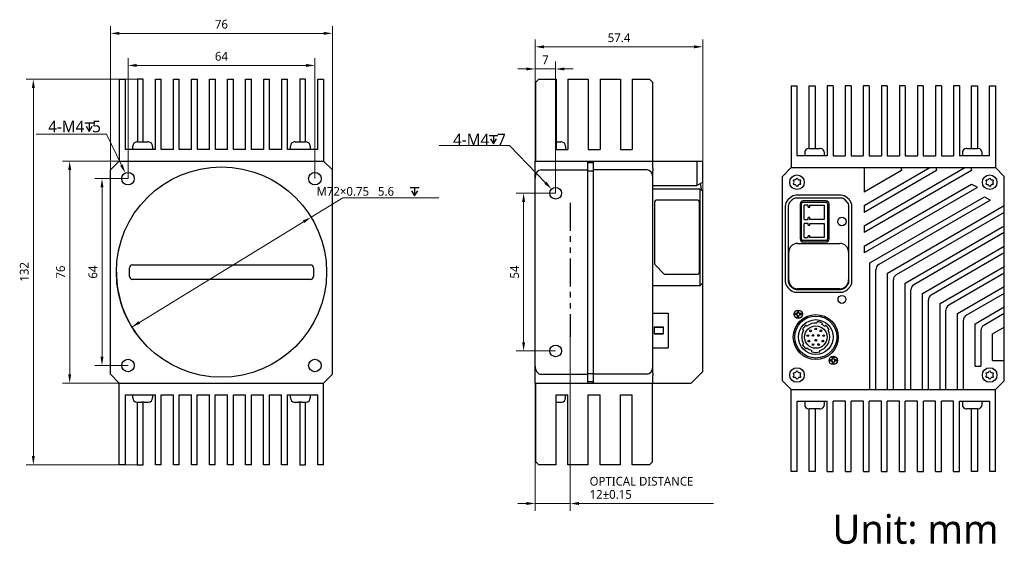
# Model space of a CAD drawing. Header units: millimetres. Extents: x -1100 to -763, y 4292 to 4471.
import ezdxf

# ---------------------------------------------------------------- set-up
doc = ezdxf.new("R2010")
doc.units = ezdxf.units.MM
doc.header["$LTSCALE"] = 0.3
doc.linetypes.add('PHANTOM', pattern=[63.5, 31.75, -6.35, 6.35, -6.35, 6.35, -6.35])
for name, color, linetype in [('00_COMPONENTS', 7, 'Continuous'), ('05_ALL_CURVES', 7, 'Continuous'), ('09_ALL_ROUNDS', 7, 'Continuous'), ('20_ALL_FEATURES', 7, 'Continuous'), ('51__DRAFT_DIMS', 7, 'Continuous')]:
    doc.layers.add(name, color=color, linetype=linetype)
doc.styles.get("Standard").update_dxf_attribs({"font": 'Roboto-Regular.ttf'})
doc.styles.add('尺寸值（中）', font='兰亭黑 GBK.TTF', dxfattribs={"height": 4})
doc.styles.add('尺寸值（小）', font='兰亭黑 GBK.TTF', dxfattribs={"height": 3})

# ---------------------------------------------------------------- blocks, each defined once
blk = doc.blocks.new('_FILLED')
at = {"color": 0, "linetype": 'ByBlock'}
blk.add_solid([(0, 0), (-1, 0.17), (-1, -0.17)], dxfattribs=at)

msp = doc.modelspace()

# ---------------------------------------------------------------- linework, layer by layer
at = {"lineweight": 15}
for p, q in [((-1094.43, 4432.18), (-1070.38, 4432.18)), ((-1065.24, 4421.62), (-1070.38, 4432.18)), ((-956.43, 4428.3), (-932.38, 4428.3)), ((-920.01, 4415.57), (-932.38, 4428.3)), ((-1000.29, 4403.8), (-989.43, 4410.45)), ((-956.52, 4410.45), (-989.43, 4410.45)), ((-1061.68, 4366.18), (-1002.85, 4402.23))]:
    msp.add_line(p, q, dxfattribs=at)
for centre, radius in [((-1030.98, 4384.99), 36), ((-916.53, 4411.99), 2), ((-916.53, 4357.99), 2)]:
    msp.add_circle(centre, radius)
at = {"layer": '00_COMPONENTS'}
for p, q in [((-1065.98, 4450.99), (-1065.98, 4422.99)), ((-1065.98, 4450.99), (-1063.96, 4450.99)), ((-1063.98, 4449.99), (-1063.96, 4449.99)), ((-1063.96, 4450.99), (-1063.96, 4426.99)), ((-1059.78, 4450.99), (-1059.78, 4429.59)), ((-1057.78, 4450.99), (-1059.78, 4450.99)), ((-1057.78, 4429.58), (-1057.78, 4450.99)), ((-1053.6, 4426.99), (-1053.6, 4450.99)), ((-1053.6, 4450.99), (-1051.6, 4450.99)), ((-1051.6, 4426.99), (-1051.6, 4450.99)), ((-1047.42, 4426.99), (-1047.42, 4450.99)), ((-1047.42, 4450.99), (-1045.42, 4450.99)), ((-1045.42, 4426.99), (-1045.42, 4450.99)), ((-1041.24, 4426.99), (-1041.24, 4450.99)), ((-1041.24, 4450.99), (-1039.24, 4450.99)), ((-1039.24, 4426.99), (-1039.24, 4450.99)), ((-1035.06, 4426.99), (-1035.06, 4450.99)), ((-1035.06, 4450.99), (-1033.06, 4450.99)), ((-1033.06, 4426.99), (-1033.06, 4450.99)), ((-1028.88, 4426.99), (-1028.88, 4450.99)), ((-1028.88, 4450.99), (-1026.88, 4450.99)), ((-1026.88, 4426.99), (-1026.88, 4450.99)), ((-1022.7, 4426.99), (-1022.7, 4450.99)), ((-1022.7, 4450.99), (-1020.7, 4450.99)), ((-1020.7, 4426.99), (-1020.7, 4450.99)), ((-1016.52, 4450.99), (-1014.52, 4450.99)), ((-1016.52, 4426.99), (-1016.52, 4450.99)), ((-1014.52, 4426.99), (-1014.52, 4450.99)), ((-1010.34, 4450.99), (-1008.34, 4450.99)), ((-1010.34, 4426.99), (-1010.34, 4450.99)), ((-1008.34, 4426.99), (-1008.34, 4450.99)), ((-1002.16, 4450.99), (-1004.16, 4450.99)), ((-1004.16, 4450.99), (-1004.16, 4429.58)), ((-1002.16, 4429.59), (-1002.16, 4450.99)), ((-997.98, 4450.99), (-995.98, 4450.99)), ((-997.98, 4426.99), (-997.98, 4450.99)), ((-995.98, 4450.99), (-995.98, 4422.99)), ((-923.33, 4449.99), (-922.33, 4450.99)), ((-923.33, 4422.99), (-923.33, 4449.99)), ((-922.33, 4450.99), (-916.33, 4450.99)), ((-916.33, 4450.99), (-916.33, 4426.99)), ((-912.33, 4450.99), (-912.33, 4426.99)), ((-912.33, 4450.99), (-905.33, 4450.99)), ((-905.33, 4450.99), (-905.33, 4426.99)), ((-901.33, 4450.99), (-901.33, 4426.99)), ((-901.33, 4450.99), (-894.33, 4450.99)), ((-894.33, 4450.99), (-894.33, 4426.99)), ((-890.33, 4450.99), (-890.33, 4426.99)), ((-890.33, 4450.99), (-884.33, 4450.99)), ((-884.33, 4450.99), (-883.33, 4449.99)), ((-883.33, 4449.99), (-883.33, 4422.99)), ((-835.86, 4448.75), (-835.86, 4420.75)), ((-835.86, 4448.75), (-833.86, 4448.75)), ((-833.86, 4448.75), (-833.86, 4424.75)), ((-829.68, 4427.35), (-829.68, 4448.75)), ((-829.68, 4448.75), (-827.68, 4448.75)), ((-827.68, 4448.75), (-827.68, 4427.34)), ((-823.5, 4448.75), (-823.5, 4424.75)), ((-821.5, 4448.75), (-823.5, 4448.75)), ((-821.5, 4448.75), (-821.5, 4424.75)), ((-817.32, 4448.75), (-817.32, 4424.75)), ((-815.32, 4448.75), (-817.32, 4448.75)), ((-815.32, 4448.75), (-815.32, 4424.75)), ((-811.14, 4448.75), (-811.14, 4424.75)), ((-809.14, 4448.75), (-811.14, 4448.75)), ((-809.14, 4448.75), (-809.14, 4424.75)), ((-804.96, 4448.75), (-804.96, 4424.75)), ((-802.96, 4448.75), (-804.96, 4448.75)), ((-802.96, 4448.75), (-802.96, 4424.75)), ((-798.78, 4448.75), (-798.78, 4424.75)), ((-796.78, 4448.75), (-798.78, 4448.75)), ((-796.78, 4448.75), (-796.78, 4424.75)), ((-792.6, 4448.75), (-792.6, 4424.75)), ((-790.6, 4448.75), (-792.6, 4448.75)), ((-790.6, 4448.75), (-790.6, 4424.75)), ((-784.42, 4448.75), (-786.42, 4448.75)), ((-786.42, 4448.75), (-786.42, 4424.75)), ((-784.42, 4448.75), (-784.42, 4424.75)), ((-778.24, 4448.75), (-780.24, 4448.75)), ((-780.24, 4448.75), (-780.24, 4424.75)), ((-778.24, 4448.75), (-778.24, 4424.75)), ((-774.06, 4448.75), (-772.06, 4448.75)), ((-774.06, 4427.34), (-774.06, 4448.75)), ((-772.06, 4448.75), (-772.06, 4427.35)), ((-767.88, 4448.75), (-765.86, 4448.75)), ((-767.88, 4424.75), (-767.88, 4448.75)), ((-765.86, 4448.75), (-765.86, 4420.75)), ((-767.88, 4447.75), (-767.86, 4447.75)), ((-1061.36, 4426.99), (-1061.36, 4428.09)), ((-1060.03, 4429.58), (-1060.03, 4429.57)), ((-1059.79, 4429.59), (-1058.48, 4429.59)), ((-1058.48, 4429.59), (-1058.48, 4429.57)), ((-1057.48, 4429.57), (-1057.48, 4429.59)), ((-1057.48, 4429.59), (-1056.18, 4429.59)), ((-1055.94, 4429.57), (-1055.93, 4429.58)), ((-1054.61, 4428.09), (-1054.61, 4426.99)), ((-1007.36, 4426.99), (-1007.36, 4428.09)), ((-1006.03, 4429.58), (-1006.03, 4429.57)), ((-1005.79, 4429.59), (-1004.48, 4429.59)), ((-1004.48, 4429.59), (-1004.48, 4429.57)), ((-1003.48, 4429.59), (-1002.18, 4429.59)), ((-1003.48, 4429.57), (-1003.48, 4429.59)), ((-1001.94, 4429.57), (-1001.93, 4429.58)), ((-1000.61, 4428.09), (-1000.61, 4426.99)), ((-916.03, 4429.57), (-916.03, 4429.59)), ((-916.03, 4429.59), (-914.72, 4429.59)), ((-914.48, 4429.57), (-914.48, 4429.58)), ((-913.15, 4428.09), (-913.15, 4426.99)), ((-1053.6, 4426.99), (-1063.96, 4426.99)), ((-1047.42, 4426.99), (-1051.6, 4426.99)), ((-1041.24, 4426.99), (-1045.42, 4426.99)), ((-1035.06, 4426.99), (-1039.24, 4426.99)), ((-1028.88, 4426.99), (-1033.06, 4426.99)), ((-1022.7, 4426.99), (-1026.88, 4426.99)), ((-1016.52, 4426.99), (-1020.7, 4426.99)), ((-1010.34, 4426.99), (-1014.52, 4426.99)), ((-997.98, 4426.99), (-1008.34, 4426.99)), ((-916.33, 4426.99), (-912.33, 4426.99)), ((-905.33, 4426.99), (-901.33, 4426.99)), ((-894.33, 4426.99), (-890.33, 4426.99)), ((-823.5, 4424.75), (-833.86, 4424.75)), ((-831.23, 4425.85), (-831.23, 4424.75)), ((-829.9, 4427.34), (-829.9, 4427.33)), ((-829.66, 4427.35), (-828.36, 4427.35)), ((-828.36, 4427.35), (-828.36, 4427.33)), ((-827.36, 4427.33), (-827.36, 4427.35)), ((-827.36, 4427.35), (-826.05, 4427.35)), ((-825.81, 4427.33), (-825.81, 4427.34)), ((-824.48, 4424.75), (-824.48, 4425.85)), ((-821.5, 4424.75), (-817.32, 4424.75)), ((-815.32, 4424.75), (-811.14, 4424.75)), ((-809.14, 4424.75), (-804.96, 4424.75)), ((-802.96, 4424.75), (-798.78, 4424.75)), ((-796.78, 4424.75), (-792.6, 4424.75)), ((-790.6, 4424.75), (-786.42, 4424.75)), ((-784.42, 4424.75), (-780.24, 4424.75)), ((-767.88, 4424.75), (-778.24, 4424.75)), ((-777.23, 4425.85), (-777.23, 4424.75)), ((-775.9, 4427.34), (-775.9, 4427.33)), ((-775.66, 4427.35), (-774.36, 4427.35)), ((-774.36, 4427.35), (-774.36, 4427.33)), ((-773.36, 4427.35), (-772.05, 4427.35)), ((-773.36, 4427.33), (-773.36, 4427.35)), ((-771.81, 4427.33), (-771.81, 4427.34)), ((-770.48, 4424.75), (-770.48, 4425.85)), ((-1065.98, 4422.99), (-1068.98, 4419.99)), ((-1065.98, 4422.99), (-995.98, 4422.99)), ((-992.98, 4419.99), (-995.98, 4422.99)), ((-923.53, 4346.99), (-923.53, 4422.99)), ((-923.53, 4422.99), (-866.22, 4422.99)), ((-905.53, 4346.99), (-905.53, 4422.99)), ((-905.53, 4422.49), (-903.53, 4422.49)), ((-903.53, 4346.99), (-903.53, 4422.99)), ((-883.23, 4420.46), (-883.23, 4422.99)), ((-868.13, 4422.99), (-868.13, 4414.6)), ((-866.22, 4422.99), (-866.22, 4415.7)), ((-1068.98, 4349.99), (-1068.98, 4419.99)), ((-992.98, 4349.99), (-992.98, 4419.99)), ((-921.53, 4419.99), (-905.53, 4419.99)), ((-905.53, 4419.69), (-903.53, 4419.69)), ((-885.23, 4419.99), (-903.53, 4419.99)), ((-883.23, 4350.29), (-883.23, 4419.69)), ((-838.86, 4417.75), (-835.86, 4420.75)), ((-838.86, 4347.75), (-838.86, 4417.75)), ((-835.86, 4420.75), (-765.86, 4420.75)), ((-810.86, 4420.75), (-810.86, 4412.35)), ((-810.86, 4407.74), (-788.32, 4420.75)), ((-810.86, 4400.81), (-776.32, 4420.75)), ((-798.05, 4419.75), (-810.86, 4412.35)), ((-786.05, 4419.75), (-810.86, 4405.43)), ((-774.05, 4419.75), (-810.86, 4398.5)), ((-798.32, 4420.75), (-798.05, 4419.75)), ((-786.32, 4420.75), (-786.05, 4419.75)), ((-774.32, 4420.75), (-774.05, 4419.75)), ((-765.86, 4420.75), (-762.86, 4417.75)), ((-762.86, 4347.75), (-762.86, 4417.75)), ((-883.23, 4414.6), (-868.13, 4414.6)), ((-866.22, 4415.7), (-868.13, 4414.6)), ((-866.5, 4412.92), (-866.86, 4415.33)), ((-810.86, 4393.88), (-774.05, 4415.13)), ((-774.05, 4415.13), (-772.32, 4414.13)), ((-883.23, 4413.55), (-867.13, 4413.55)), ((-866.13, 4412.55), (-867.13, 4413.55)), ((-867.13, 4413.55), (-867.13, 4380.31)), ((-866.13, 4350.99), (-866.13, 4412.55)), ((-818.8, 4411.31), (-834.11, 4411.31)), ((-772.32, 4413.82), (-810.86, 4391.57)), ((-772.32, 4414.13), (-772.32, 4413.82)), ((-882.63, 4409.08), (-882.63, 4387.8)), ((-867.83, 4409.58), (-882.13, 4409.58)), ((-867.33, 4409.08), (-867.33, 4384.78)), ((-836.23, 4410.43), (-836.98, 4409.69)), ((-835.53, 4409.72), (-836.27, 4408.98)), ((-818.8, 4410.31), (-834.11, 4410.31)), ((-832.78, 4408.38), (-832.78, 4396.32)), ((-832.31, 4396.29), (-832.31, 4408.41)), ((-831.81, 4408.91), (-823.86, 4408.91)), ((-823.89, 4409.38), (-831.78, 4409.38)), ((-831.42, 4407.89), (-831.43, 4407.89)), ((-830.09, 4407.89), (-831.43, 4407.89)), ((-831.43, 4406.82), (-831.43, 4407.89)), ((-831.42, 4403.05), (-831.42, 4407.89)), ((-830.09, 4407.27), (-830.09, 4407.89)), ((-829.43, 4407.89), (-824.59, 4407.89)), ((-829.43, 4407.27), (-829.43, 4407.89)), ((-824.59, 4407.89), (-824.59, 4403.05)), ((-823.36, 4408.41), (-823.36, 4396.29)), ((-822.89, 4396.32), (-822.89, 4408.38)), ((-816.64, 4408.98), (-817.38, 4409.72)), ((-815.93, 4409.69), (-816.68, 4410.43)), ((-810.86, 4407.74), (-810.86, 4405.43)), ((-808.86, 4388.11), (-769.59, 4410.78)), ((-767.86, 4409.47), (-805.86, 4387.53)), ((-802.86, 4384.64), (-762.86, 4407.74)), ((-769.59, 4410.78), (-767.86, 4409.78)), ((-767.86, 4409.78), (-767.86, 4409.47)), ((-837.86, 4407.56), (-837.86, 4381.81)), ((-836.86, 4407.56), (-836.86, 4381.81)), ((-830.09, 4407.27), (-829.43, 4407.27)), ((-816.06, 4381.81), (-816.06, 4407.56)), ((-815.06, 4381.81), (-815.06, 4407.56)), ((-762.86, 4405.43), (-799.86, 4384.06)), ((-831.43, 4403.05), (-830.09, 4403.05)), ((-831.43, 4401.64), (-831.43, 4401.64)), ((-830.09, 4401.64), (-831.43, 4401.64)), ((-831.43, 4396.8), (-831.43, 4401.64)), ((-829.43, 4403.67), (-830.09, 4403.67)), ((-830.09, 4403.05), (-830.09, 4403.67)), ((-830.09, 4401.02), (-830.09, 4401.64)), ((-830.09, 4401.02), (-829.43, 4401.02)), ((-829.43, 4403.05), (-829.43, 4403.67)), ((-824.59, 4403.05), (-829.43, 4403.05)), ((-829.43, 4401.64), (-824.59, 4401.64)), ((-829.43, 4401.02), (-829.43, 4401.64)), ((-824.59, 4401.64), (-824.59, 4396.8)), ((-810.86, 4400.81), (-810.86, 4398.5)), ((-796.86, 4381.18), (-762.86, 4400.81)), ((-762.86, 4398.5), (-793.86, 4380.6)), ((-823.86, 4395.79), (-831.81, 4395.79)), ((-831.78, 4395.32), (-823.89, 4395.32)), ((-831.43, 4396.8), (-830.09, 4396.8)), ((-829.43, 4397.42), (-830.09, 4397.42)), ((-830.09, 4396.8), (-830.09, 4397.42)), ((-829.43, 4396.8), (-829.43, 4397.42)), ((-824.59, 4396.8), (-829.43, 4396.8)), ((-810.86, 4393.88), (-810.86, 4391.57)), ((-790.86, 4377.71), (-762.86, 4393.88)), ((-762.86, 4391.57), (-787.86, 4377.14)), ((-1061.48, 4387.49), (-1000.48, 4387.49)), ((-879.46, 4384.42), (-882.48, 4387.44)), ((-808.86, 4344.75), (-808.86, 4388.11)), ((-1062.48, 4383.49), (-1062.48, 4386.49)), ((-999.48, 4386.49), (-999.48, 4383.49)), ((-879.11, 4384.28), (-867.83, 4384.28)), ((-806.86, 4344.75), (-806.86, 4385.8)), ((-802.86, 4344.75), (-802.86, 4384.64)), ((-784.86, 4374.25), (-762.86, 4386.95)), ((-762.86, 4384.64), (-781.86, 4373.67)), ((-1000.48, 4382.49), (-1061.48, 4382.49)), ((-866.13, 4381.31), (-867.13, 4380.31)), ((-800.86, 4344.75), (-800.86, 4382.33)), ((-796.86, 4344.75), (-796.86, 4381.18)), ((-867.13, 4380.31), (-883.23, 4380.31)), ((-836.98, 4379.69), (-836.23, 4378.95)), ((-836.27, 4380.39), (-835.53, 4379.65)), ((-834.11, 4379.07), (-818.8, 4379.07)), ((-834.11, 4378.07), (-818.8, 4378.07)), ((-817.38, 4379.65), (-816.64, 4380.39)), ((-816.68, 4378.95), (-815.93, 4379.69)), ((-794.86, 4344.75), (-794.86, 4378.87)), ((-790.86, 4344.75), (-790.86, 4377.72)), ((-778.86, 4370.78), (-762.86, 4380.02)), ((-762.86, 4377.71), (-775.86, 4370.21)), ((-788.86, 4344.75), (-788.86, 4375.4)), ((-784.86, 4344.75), (-784.86, 4374.25)), ((-883.23, 4370.94), (-877.93, 4370.94)), ((-877.93, 4370.94), (-877.93, 4359.05)), ((-877.93, 4370.94), (-877.93, 4370.94)), ((-782.86, 4344.75), (-782.86, 4371.94)), ((-778.86, 4344.75), (-778.86, 4370.79)), ((-772.86, 4367.32), (-762.86, 4373.09)), ((-762.86, 4370.78), (-769.86, 4366.74)), ((-827.07, 4367.53), (-826.96, 4367.98)), ((-825.22, 4367.51), (-825.34, 4367.07)), ((-776.86, 4344.75), (-776.86, 4368.48)), ((-772.86, 4352.75), (-772.86, 4367.32)), ((-879.53, 4366.14), (-882.73, 4366.14)), ((-882.73, 4366.14), (-879.53, 4366.14)), ((-882.73, 4366.14), (-882.73, 4363.84)), ((-882.73, 4363.84), (-879.53, 4363.84)), ((-879.53, 4363.84), (-882.73, 4363.84)), ((-882.73, 4363.84), (-882.73, 4363.84)), ((-882.53, 4363.84), (-882.53, 4363.84)), ((-879.53, 4363.84), (-879.53, 4366.14)), ((-879.53, 4363.84), (-879.53, 4363.84)), ((-831.62, 4365.09), (-831.97, 4365.38)), ((-830.81, 4366.76), (-830.46, 4366.47)), ((-824.39, 4366.47), (-824.04, 4366.76)), ((-822.89, 4365.38), (-823.24, 4365.09)), ((-770.86, 4365.01), (-770.86, 4352.75)), ((-766.86, 4363.86), (-762.86, 4366.17)), ((-766.86, 4354.75), (-766.86, 4363.86)), ((-831.97, 4360.11), (-831.62, 4360.4)), ((-883.23, 4359.04), (-877.93, 4359.04)), ((-877.93, 4359.04), (-877.93, 4359.05)), ((-830.46, 4359.03), (-830.81, 4358.73)), ((-828.83, 4357.69), (-828.83, 4358.15)), ((-826.03, 4357.69), (-826.03, 4358.15)), ((-766.86, 4354.75), (-762.86, 4354.75)), ((-905.53, 4350.29), (-903.53, 4350.29)), ((-870.13, 4346.99), (-866.13, 4350.99)), ((-772.86, 4352.75), (-770.86, 4352.75)), ((-1068.98, 4349.99), (-1065.98, 4346.99)), ((-1065.98, 4346.99), (-995.98, 4346.99)), ((-1065.98, 4318.99), (-1065.98, 4346.99)), ((-995.98, 4346.99), (-992.98, 4349.99)), ((-995.98, 4318.99), (-995.98, 4346.99)), ((-923.53, 4346.99), (-870.13, 4346.99)), ((-923.33, 4319.99), (-923.33, 4346.99)), ((-921.53, 4349.99), (-905.53, 4349.99)), ((-905.53, 4347.49), (-903.53, 4347.49)), ((-885.23, 4349.99), (-903.53, 4349.99)), ((-883.33, 4319.99), (-883.33, 4346.99)), ((-883.23, 4346.99), (-883.23, 4349.52)), ((-835.86, 4344.75), (-838.86, 4347.75)), ((-762.86, 4347.75), (-765.86, 4344.75)), ((-835.86, 4344.75), (-765.86, 4344.75)), ((-835.86, 4316.75), (-835.86, 4344.75)), ((-765.86, 4316.75), (-765.86, 4344.75)), ((-1063.98, 4342.99), (-1053.62, 4342.99)), ((-1063.98, 4342.99), (-1063.98, 4318.99)), ((-1061.36, 4341.89), (-1061.36, 4342.99)), ((-1060.03, 4340.4), (-1060.03, 4340.41)), ((-1059.8, 4340.39), (-1059.8, 4318.99)), ((-1058.48, 4340.39), (-1059.79, 4340.39)), ((-1058.48, 4340.41), (-1058.48, 4340.39)), ((-1057.8, 4318.99), (-1057.8, 4340.4)), ((-1057.48, 4340.39), (-1057.48, 4340.41)), ((-1056.18, 4340.39), (-1057.48, 4340.39)), ((-1055.93, 4340.4), (-1055.94, 4340.41)), ((-1054.61, 4342.99), (-1054.61, 4341.89)), ((-1053.62, 4318.99), (-1053.62, 4342.99)), ((-1051.62, 4342.99), (-1047.44, 4342.99)), ((-1051.62, 4318.99), (-1051.62, 4342.99)), ((-1047.44, 4318.99), (-1047.44, 4342.99)), ((-1045.44, 4342.99), (-1041.26, 4342.99)), ((-1045.44, 4318.99), (-1045.44, 4342.99)), ((-1041.26, 4318.99), (-1041.26, 4342.99)), ((-1039.26, 4342.99), (-1035.08, 4342.99)), ((-1039.26, 4318.99), (-1039.26, 4342.99)), ((-1035.08, 4318.99), (-1035.08, 4342.99)), ((-1033.08, 4342.99), (-1028.9, 4342.99)), ((-1033.08, 4318.99), (-1033.08, 4342.99)), ((-1028.9, 4318.99), (-1028.9, 4342.99)), ((-1026.9, 4342.99), (-1022.72, 4342.99)), ((-1026.9, 4318.99), (-1026.9, 4342.99)), ((-1022.72, 4318.99), (-1022.72, 4342.99)), ((-1020.72, 4342.99), (-1016.54, 4342.99)), ((-1020.72, 4318.99), (-1020.72, 4342.99)), ((-1016.54, 4318.99), (-1016.54, 4342.99)), ((-1014.54, 4342.99), (-1010.36, 4342.99)), ((-1014.54, 4318.99), (-1014.54, 4342.99)), ((-1010.36, 4318.99), (-1010.36, 4342.99)), ((-1008.36, 4342.99), (-998, 4342.99)), ((-1008.36, 4318.99), (-1008.36, 4342.99)), ((-1007.36, 4341.89), (-1007.36, 4342.99)), ((-1006.03, 4340.4), (-1006.03, 4340.41)), ((-1004.48, 4340.39), (-1005.79, 4340.39)), ((-1004.48, 4340.41), (-1004.48, 4340.39)), ((-1004.18, 4340.4), (-1004.18, 4318.99)), ((-1003.48, 4340.39), (-1003.48, 4340.41)), ((-1002.18, 4340.39), (-1003.48, 4340.39)), ((-1002.18, 4318.99), (-1002.18, 4340.39)), ((-1001.93, 4340.4), (-1001.94, 4340.41)), ((-1000.61, 4342.99), (-1000.61, 4341.89)), ((-998, 4318.99), (-998, 4342.99)), ((-916.33, 4342.99), (-912.33, 4342.99)), ((-916.33, 4318.99), (-916.33, 4342.99)), ((-916.03, 4340.39), (-916.03, 4340.41)), ((-914.72, 4340.39), (-916.03, 4340.39)), ((-914.48, 4340.4), (-914.48, 4340.41)), ((-913.15, 4341.89), (-913.15, 4342.99)), ((-912.33, 4318.99), (-912.33, 4342.99)), ((-905.33, 4342.99), (-901.33, 4342.99)), ((-905.33, 4318.99), (-905.33, 4342.99)), ((-901.33, 4318.99), (-901.33, 4342.99)), ((-894.33, 4342.99), (-890.33, 4342.99)), ((-894.33, 4318.99), (-894.33, 4342.99)), ((-890.33, 4318.99), (-890.33, 4342.99)), ((-833.84, 4340.75), (-823.48, 4340.75)), ((-833.84, 4316.75), (-833.84, 4340.75)), ((-831.23, 4340.75), (-831.23, 4339.65)), ((-824.48, 4339.65), (-824.48, 4340.75)), ((-823.48, 4316.75), (-823.48, 4340.75)), ((-817.3, 4340.75), (-821.48, 4340.75)), ((-821.48, 4316.75), (-821.48, 4340.75)), ((-817.3, 4316.75), (-817.3, 4340.75)), ((-811.12, 4340.75), (-815.3, 4340.75)), ((-815.3, 4316.75), (-815.3, 4340.75)), ((-811.12, 4316.75), (-811.12, 4340.75)), ((-804.94, 4340.75), (-809.12, 4340.75)), ((-809.12, 4316.75), (-809.12, 4340.75)), ((-804.94, 4316.75), (-804.94, 4340.75)), ((-798.76, 4340.75), (-802.94, 4340.75)), ((-802.94, 4316.75), (-802.94, 4340.75)), ((-798.76, 4316.75), (-798.76, 4340.75)), ((-792.58, 4340.75), (-796.76, 4340.75)), ((-796.76, 4316.75), (-796.76, 4340.75)), ((-792.58, 4316.75), (-792.58, 4340.75)), ((-786.4, 4340.75), (-790.58, 4340.75)), ((-790.58, 4316.75), (-790.58, 4340.75)), ((-786.4, 4316.75), (-786.4, 4340.75)), ((-780.22, 4340.75), (-784.4, 4340.75)), ((-784.4, 4316.75), (-784.4, 4340.75)), ((-780.22, 4316.75), (-780.22, 4340.75)), ((-778.22, 4340.75), (-767.86, 4340.75)), ((-778.22, 4316.75), (-778.22, 4340.75)), ((-777.23, 4340.75), (-777.23, 4339.65)), ((-770.48, 4339.65), (-770.48, 4340.75)), ((-767.86, 4316.75), (-767.86, 4340.75)), ((-829.9, 4338.16), (-829.9, 4338.16)), ((-828.36, 4338.15), (-829.66, 4338.15)), ((-829.66, 4316.75), (-829.66, 4338.15)), ((-828.36, 4338.16), (-828.36, 4338.15)), ((-827.66, 4338.16), (-827.66, 4316.75)), ((-827.36, 4338.15), (-827.36, 4338.16)), ((-826.05, 4338.15), (-827.36, 4338.15)), ((-825.81, 4338.16), (-825.81, 4338.16)), ((-775.9, 4338.16), (-775.9, 4338.16)), ((-774.36, 4338.15), (-775.66, 4338.15)), ((-774.36, 4338.16), (-774.36, 4338.15)), ((-774.04, 4316.75), (-774.04, 4338.16)), ((-773.36, 4338.15), (-773.36, 4338.16)), ((-772.05, 4338.15), (-773.36, 4338.15)), ((-772.04, 4338.15), (-772.04, 4316.75)), ((-771.81, 4338.16), (-771.81, 4338.16)), ((-922.33, 4318.99), (-923.33, 4319.99)), ((-883.33, 4319.99), (-884.33, 4318.99)), ((-1063.98, 4318.99), (-1065.98, 4318.99)), ((-1059.8, 4318.99), (-1057.8, 4318.99)), ((-1051.62, 4318.99), (-1053.62, 4318.99)), ((-1045.44, 4318.99), (-1047.44, 4318.99)), ((-1039.26, 4318.99), (-1041.26, 4318.99)), ((-1033.08, 4318.99), (-1035.08, 4318.99)), ((-1026.9, 4318.99), (-1028.9, 4318.99)), ((-1020.72, 4318.99), (-1022.72, 4318.99)), ((-1014.54, 4318.99), (-1016.54, 4318.99)), ((-1008.36, 4318.99), (-1010.36, 4318.99)), ((-1004.18, 4318.99), (-1002.18, 4318.99)), ((-995.98, 4318.99), (-998, 4318.99)), ((-916.33, 4318.99), (-922.33, 4318.99)), ((-905.33, 4318.99), (-912.33, 4318.99)), ((-894.33, 4318.99), (-901.33, 4318.99)), ((-884.33, 4318.99), (-890.33, 4318.99)), ((-833.84, 4316.75), (-835.86, 4316.75)), ((-833.84, 4317.75), (-833.86, 4317.75)), ((-827.66, 4316.75), (-829.66, 4316.75)), ((-823.48, 4316.75), (-821.48, 4316.75)), ((-817.3, 4316.75), (-815.3, 4316.75)), ((-811.12, 4316.75), (-809.12, 4316.75)), ((-804.94, 4316.75), (-802.94, 4316.75)), ((-798.76, 4316.75), (-796.76, 4316.75)), ((-792.58, 4316.75), (-790.58, 4316.75)), ((-786.4, 4316.75), (-784.4, 4316.75)), ((-780.22, 4316.75), (-778.22, 4316.75)), ((-772.04, 4316.75), (-774.04, 4316.75)), ((-765.86, 4316.75), (-767.86, 4316.75))]:
    msp.add_line(p, q, dxfattribs=at)
for centre, radius in [((-1062.98, 4416.99), 2.15), ((-998.98, 4416.99), 2.15), ((-833.86, 4415.75), 2.5), ((-767.86, 4415.75), 2.5), ((-818.46, 4402.33), 1.45), ((-818.46, 4375.62), 1.35), ((-827.43, 4362.75), 7.7), ((-827.43, 4362.75), 7.2), ((-827.43, 4362.75), 5.95), ((-827.43, 4362.75), 3.85), ((-829.2, 4364.86), 0.3), ((-827.43, 4365.5), 0.3), ((-825.66, 4364.86), 0.3), ((-830.14, 4363.23), 0.3), ((-829.81, 4361.37), 0.3), ((-828.38, 4363.3), 0.3), ((-828.38, 4360.17), 0.3), ((-827.43, 4361.65), 0.3), ((-826.48, 4363.3), 0.3), ((-826.48, 4360.17), 0.3), ((-825.05, 4361.37), 0.3), ((-824.72, 4363.23), 0.3), ((-1062.98, 4352.99), 2.15), ((-998.98, 4352.99), 2.15), ((-833.86, 4349.75), 2.5), ((-767.86, 4349.75), 2.5)]:
    msp.add_circle(centre, radius, dxfattribs=at)
for centre, radius, start, end in [((-1059.86, 4428.09), 1.5, 96.6317, 180), ((-1059.79, 4427.99), 1.6, 89.9885, 98.6235), ((-1059.79, 4427.97), 1.62, 89.9997, 90.7113), ((-1056.17, 4427.99), 1.6, 81.3771, 90.0122), ((-1056.11, 4428.09), 1.5, 0, 83.3683), ((-1005.86, 4428.09), 1.5, 96.6317, 180), ((-1005.79, 4427.99), 1.6, 89.9885, 98.6235), ((-1005.79, 4427.97), 1.62, 89.9997, 90.7113), ((-1002.17, 4427.99), 1.6, 81.3771, 90.0122), ((-1002.11, 4428.09), 1.5, 0, 83.3683), ((-916.46, 4417.33), 12.25, 87.9853, 89.3893), ((-914.72, 4427.99), 1.6, 81.3771, 90.0122), ((-914.65, 4428.09), 1.5, 0, 83.3683), ((-829.73, 4425.85), 1.5, 96.6317, 180), ((-829.66, 4425.75), 1.6, 89.9885, 98.6235), ((-829.66, 4425.73), 1.62, 89.9997, 90.7113), ((-826.05, 4425.75), 1.6, 81.3771, 90.0122), ((-825.98, 4425.85), 1.5, 0, 83.3683), ((-775.73, 4425.85), 1.5, 96.6317, 180), ((-775.66, 4425.75), 1.6, 89.9885, 98.6235), ((-775.66, 4425.73), 1.62, 89.9997, 90.7113), ((-772.05, 4425.75), 1.6, 81.3771, 90.0122), ((-771.98, 4425.85), 1.5, 0, 83.3683), ((-835.23, 4415.75), 0.372, 325.3043, 34.6957), ((-834.61, 4417.06), 0.488, 267.1925, 332.8075), ((-834.6, 4414.46), 0.462, 26.7658, 93.2342), ((-833.12, 4417.03), 0.462, 206.7658, 273.2342), ((-833.17, 4414.56), 0.372, 85.3043, 154.6957), ((-832.34, 4415.75), 0.488, 147.1925, 212.8075), ((-769.23, 4415.75), 0.372, 325.3043, 34.6957), ((-768.61, 4417.06), 0.488, 267.1925, 332.8075), ((-768.6, 4414.46), 0.462, 26.7658, 93.2342), ((-767.12, 4417.03), 0.462, 206.7658, 273.2342), ((-767.17, 4414.56), 0.372, 85.3043, 154.6957), ((-766.34, 4415.75), 0.488, 147.1925, 212.8075), ((-834.11, 4408.31), 3, 90, 135), ((-818.8, 4408.31), 3, 45, 90), ((-882.13, 4409.08), 0.5, 90, 180), ((-867.83, 4409.08), 0.5, 0, 90), ((-834.86, 4407.56), 3, 135, 180), ((-834.86, 4407.56), 2, 135, 180), ((-834.11, 4408.31), 2, 90, 135), ((-831.78, 4408.38), 1, 90, 180), ((-831.81, 4408.41), 0.5, 90, 180), ((-823.89, 4408.38), 1, 0, 90), ((-823.86, 4408.41), 0.5, 0, 90), ((-818.8, 4408.31), 2, 45, 90), ((-818.06, 4407.56), 2, 0, 45), ((-818.06, 4407.56), 3, 0, 45), ((-831.78, 4396.32), 1, 180, 270), ((-831.81, 4396.29), 0.5, 180, 270), ((-823.89, 4396.32), 1, 270, 0), ((-823.86, 4396.29), 0.5, 270, 0), ((-1061.48, 4386.49), 1, 90, 180), ((-1000.48, 4386.49), 1, 0, 90), ((-882.13, 4387.8), 0.5, 180, 225), ((-804.86, 4385.8), 2, 120, 180), ((-879.11, 4384.78), 0.5, 225, 270), ((-867.83, 4384.78), 0.5, 270, 0), ((-798.86, 4382.33), 2, 120, 180), ((-1061.48, 4383.49), 1, 180, 270), ((-1000.48, 4383.49), 1, 270, 0), ((-834.86, 4381.81), 3, 180, 225), ((-834.86, 4381.81), 2, 180, 225), ((-818.06, 4381.81), 2, 315, 0), ((-818.06, 4381.81), 3, 315, 0), ((-834.11, 4381.07), 3, 225, 270), ((-834.11, 4381.07), 2, 225, 270), ((-818.8, 4381.07), 2, 270, 315), ((-818.8, 4381.07), 3, 270, 315), ((-792.86, 4378.87), 2, 120, 180), ((-786.86, 4375.4), 2, 120, 180), ((-780.86, 4371.94), 2, 120, 180), ((-827.43, 4362.75), 4.8, 85.8069, 129.1931), ((-827.43, 4362.75), 5.25, 65.1291, 84.8709), ((-774.86, 4368.48), 2, 120, 180), ((-827.43, 4362.75), 4.8, 150.8069, 209.1931), ((-827.43, 4362.75), 5.25, 130.1291, 149.8709), ((-827.43, 4362.75), 4.8, 286.9578, 29.1931), ((-827.43, 4362.75), 4.8, 50.8069, 64.1931), ((-827.43, 4362.75), 5.25, 30.1291, 49.8709), ((-768.86, 4365.01), 2, 120, 180), ((-827.43, 4362.75), 5.25, 210.1291, 229.8709), ((-827.43, 4362.75), 4.8, 230.8069, 253.0422), ((-827.43, 4362.75), 5.25, 254.534, 285.466), ((-834.61, 4351.06), 0.488, 267.1925, 332.8075), ((-833.12, 4351.03), 0.462, 206.7658, 273.2342), ((-768.61, 4351.06), 0.488, 267.1925, 332.8075), ((-767.12, 4351.03), 0.462, 206.7658, 273.2342), ((-835.23, 4349.75), 0.372, 325.3043, 34.6957), ((-834.6, 4348.46), 0.462, 26.7658, 93.2342), ((-833.17, 4348.56), 0.372, 85.3043, 154.6957), ((-832.34, 4349.75), 0.488, 147.1925, 212.8075), ((-769.23, 4349.75), 0.372, 325.3043, 34.6957), ((-768.6, 4348.46), 0.462, 26.7658, 93.2342), ((-767.17, 4348.56), 0.372, 85.3043, 154.6957), ((-766.34, 4349.75), 0.488, 147.1925, 212.8075), ((-1059.86, 4341.89), 1.5, 180, 263.3683), ((-1059.79, 4341.99), 1.6, 261.3771, 270.0122), ((-1056.17, 4341.99), 1.6, 269.9885, 278.6235), ((-1056.18, 4342.01), 1.62, 269.9997, 270.7113), ((-1056.11, 4341.89), 1.5, 276.6317, 0), ((-1005.86, 4341.89), 1.5, 180, 263.3683), ((-1005.79, 4341.99), 1.6, 261.3771, 270.0122), ((-1002.17, 4341.99), 1.6, 269.9885, 278.6235), ((-1002.18, 4342.01), 1.62, 269.9997, 270.7113), ((-1002.11, 4341.89), 1.5, 276.6317, 0), ((-916.46, 4352.67), 12.27, 270.6121, 272.0135), ((-914.72, 4341.99), 1.6, 269.9885, 278.6235), ((-914.72, 4342.01), 1.62, 269.9997, 270.7113), ((-914.65, 4341.89), 1.5, 276.6317, 0), ((-829.73, 4339.65), 1.5, 180, 263.3683), ((-829.66, 4339.74), 1.6, 261.3771, 270.0122), ((-826.05, 4339.74), 1.6, 269.9885, 278.6235), ((-826.05, 4339.77), 1.62, 269.9997, 270.7113), ((-825.98, 4339.65), 1.5, 276.6317, 0), ((-775.73, 4339.65), 1.5, 180, 263.3683), ((-775.66, 4339.74), 1.6, 261.3771, 270.0122), ((-772.05, 4339.74), 1.6, 269.9885, 278.6235), ((-772.05, 4339.77), 1.62, 269.9997, 270.7113), ((-771.98, 4339.65), 1.5, 276.6317, 0)]:
    msp.add_arc(centre, radius, start, end, dxfattribs=at)
for centre, start_param, end_param in [((-921.53, 4417.16), 0, 1.570796), ((-885.23, 4417.16), -1.570796, 0), ((-921.53, 4352.82), 1.570796, 3.141593), ((-885.23, 4352.82), 3.141593, 4.712389)]:
    msp.add_ellipse(centre, major_axis=(0, 2.83), ratio=0.707107, start_param=start_param, end_param=end_param, dxfattribs=at)
for points, knots in [([(-1058.48, 4429.57), (-1058.4, 4429.57), (-1058.23, 4429.58), (-1057.98, 4429.58), (-1057.73, 4429.58), (-1057.57, 4429.57), (-1057.48, 4429.57)], [0, 0, 0, 0, 0.249997, 0.5, 0.750003, 1, 1, 1, 1]), ([(-1004.48, 4429.57), (-1004.4, 4429.57), (-1004.23, 4429.58), (-1003.98, 4429.58), (-1003.73, 4429.58), (-1003.57, 4429.57), (-1003.48, 4429.57)], [0, 0, 0, 0, 0.249997, 0.5, 0.750003, 1, 1, 1, 1]), ([(-828.36, 4427.33), (-828.27, 4427.33), (-828.11, 4427.34), (-827.86, 4427.34), (-827.61, 4427.34), (-827.44, 4427.33), (-827.36, 4427.33)], [0, 0, 0, 0, 0.249997, 0.5, 0.750003, 1, 1, 1, 1]), ([(-774.36, 4427.33), (-774.27, 4427.33), (-774.11, 4427.34), (-773.86, 4427.34), (-773.61, 4427.34), (-773.44, 4427.33), (-773.36, 4427.33)], [0, 0, 0, 0, 0.249997, 0.5, 0.750003, 1, 1, 1, 1]), ([(-883.23, 4420.46), (-883.23, 4420.34), (-883.23, 4420.09), (-883.23, 4419.83), (-883.23, 4419.69)], [0, 0, 0, 0, 0.454042, 1, 1, 1, 1]), ([(-834.92, 4415.96), (-835.08, 4416.18), (-835.17, 4416.5), (-834.87, 4416.58), (-834.64, 4416.57)], [0, 0, 0, 0, 0.520767, 1, 1, 1, 1]), ([(-834.62, 4414.92), (-834.87, 4414.91), (-835.17, 4414.99), (-835.08, 4415.31), (-834.92, 4415.53)], [0, 0, 0, 0, 0.483833, 1, 1, 1, 1]), ([(-834.18, 4416.83), (-834.07, 4417.04), (-833.85, 4417.25), (-833.64, 4417.04), (-833.53, 4416.82)], [0, 0, 0, 0, 0.495395, 1, 1, 1, 1]), ([(-833.51, 4414.72), (-833.62, 4414.47), (-833.85, 4414.23), (-834.07, 4414.45), (-834.18, 4414.67)], [0, 0, 0, 0, 0.516167, 1, 1, 1, 1]), ([(-832.75, 4415.48), (-832.63, 4415.28), (-832.55, 4414.98), (-832.87, 4414.91), (-833.14, 4414.93)], [0, 0, 0, 0, 0.479233, 1, 1, 1, 1]), ([(-833.09, 4416.57), (-832.85, 4416.58), (-832.55, 4416.5), (-832.63, 4416.21), (-832.75, 4416.01)], [0, 0, 0, 0, 0.504605, 1, 1, 1, 1]), ([(-768.92, 4415.96), (-769.08, 4416.18), (-769.17, 4416.5), (-768.87, 4416.58), (-768.64, 4416.57)], [0, 0, 0, 0, 0.520767, 1, 1, 1, 1]), ([(-768.62, 4414.92), (-768.87, 4414.91), (-769.17, 4414.99), (-769.08, 4415.31), (-768.92, 4415.53)], [0, 0, 0, 0, 0.483833, 1, 1, 1, 1]), ([(-768.18, 4416.83), (-768.07, 4417.04), (-767.85, 4417.25), (-767.64, 4417.04), (-767.53, 4416.82)], [0, 0, 0, 0, 0.495395, 1, 1, 1, 1]), ([(-767.51, 4414.72), (-767.62, 4414.47), (-767.85, 4414.23), (-768.07, 4414.45), (-768.18, 4414.67)], [0, 0, 0, 0, 0.516167, 1, 1, 1, 1]), ([(-766.75, 4415.48), (-766.63, 4415.28), (-766.55, 4414.98), (-766.87, 4414.91), (-767.14, 4414.93)], [0, 0, 0, 0, 0.479233, 1, 1, 1, 1]), ([(-767.09, 4416.57), (-766.85, 4416.58), (-766.55, 4416.5), (-766.63, 4416.21), (-766.75, 4416.01)], [0, 0, 0, 0, 0.504605, 1, 1, 1, 1]), ([(-883.23, 4350.29), (-883.23, 4350.15), (-883.23, 4349.89), (-883.23, 4349.63), (-883.23, 4349.52)], [0, 0, 0, 0, 0.545958, 1, 1, 1, 1]), ([(-834.92, 4349.96), (-835.08, 4350.18), (-835.17, 4350.5), (-834.87, 4350.58), (-834.64, 4350.57)], [0, 0, 0, 0, 0.520767, 1, 1, 1, 1]), ([(-834.18, 4350.83), (-834.07, 4351.04), (-833.85, 4351.25), (-833.64, 4351.04), (-833.53, 4350.82)], [0, 0, 0, 0, 0.495395, 1, 1, 1, 1]), ([(-833.09, 4350.57), (-832.85, 4350.58), (-832.55, 4350.5), (-832.63, 4350.21), (-832.75, 4350.01)], [0, 0, 0, 0, 0.504605, 1, 1, 1, 1]), ([(-768.92, 4349.96), (-769.08, 4350.18), (-769.17, 4350.5), (-768.87, 4350.58), (-768.64, 4350.57)], [0, 0, 0, 0, 0.520767, 1, 1, 1, 1]), ([(-768.18, 4350.83), (-768.07, 4351.04), (-767.85, 4351.25), (-767.64, 4351.04), (-767.53, 4350.82)], [0, 0, 0, 0, 0.495395, 1, 1, 1, 1]), ([(-767.09, 4350.57), (-766.85, 4350.58), (-766.55, 4350.5), (-766.63, 4350.21), (-766.75, 4350.01)], [0, 0, 0, 0, 0.504605, 1, 1, 1, 1]), ([(-834.62, 4348.92), (-834.87, 4348.91), (-835.17, 4348.99), (-835.08, 4349.31), (-834.92, 4349.53)], [0, 0, 0, 0, 0.483833, 1, 1, 1, 1]), ([(-833.51, 4348.72), (-833.62, 4348.47), (-833.85, 4348.23), (-834.07, 4348.45), (-834.18, 4348.67)], [0, 0, 0, 0, 0.516167, 1, 1, 1, 1]), ([(-832.75, 4349.48), (-832.63, 4349.28), (-832.55, 4348.98), (-832.87, 4348.91), (-833.14, 4348.93)], [0, 0, 0, 0, 0.479233, 1, 1, 1, 1]), ([(-768.62, 4348.92), (-768.87, 4348.91), (-769.17, 4348.99), (-769.08, 4349.31), (-768.92, 4349.53)], [0, 0, 0, 0, 0.483833, 1, 1, 1, 1]), ([(-767.51, 4348.72), (-767.62, 4348.47), (-767.85, 4348.23), (-768.07, 4348.45), (-768.18, 4348.67)], [0, 0, 0, 0, 0.516167, 1, 1, 1, 1]), ([(-766.75, 4349.48), (-766.63, 4349.28), (-766.55, 4348.98), (-766.87, 4348.91), (-767.14, 4348.93)], [0, 0, 0, 0, 0.479233, 1, 1, 1, 1]), ([(-1057.48, 4340.41), (-1057.57, 4340.4), (-1057.73, 4340.4), (-1057.98, 4340.4), (-1058.23, 4340.4), (-1058.4, 4340.4), (-1058.48, 4340.41)], [0, 0, 0, 0, 0.249997, 0.5, 0.750003, 1, 1, 1, 1]), ([(-1003.48, 4340.41), (-1003.57, 4340.4), (-1003.73, 4340.4), (-1003.98, 4340.4), (-1004.23, 4340.4), (-1004.4, 4340.4), (-1004.48, 4340.41)], [0, 0, 0, 0, 0.249997, 0.5, 0.750003, 1, 1, 1, 1]), ([(-827.36, 4338.16), (-827.44, 4338.16), (-827.61, 4338.16), (-827.86, 4338.16), (-828.11, 4338.16), (-828.27, 4338.16), (-828.36, 4338.16)], [0, 0, 0, 0, 0.249997, 0.5, 0.750003, 1, 1, 1, 1]), ([(-773.36, 4338.16), (-773.44, 4338.16), (-773.61, 4338.16), (-773.86, 4338.16), (-774.11, 4338.16), (-774.27, 4338.16), (-774.36, 4338.16)], [0, 0, 0, 0, 0.249997, 0.5, 0.750003, 1, 1, 1, 1])]:
    msp.add_open_spline(points, degree=3, knots=knots, dxfattribs=at)
at = {"layer": '05_ALL_CURVES', "linetype": 'PHANTOM'}
msp.add_line((-911.53, 4408.67), (-911.53, 4362.8), dxfattribs=at)
at = {"layer": '09_ALL_ROUNDS'}
for p, q in [((-833.69, 4394.79), (-819.19, 4394.79)), ((-836.69, 4382.29), (-836.69, 4391.79)), ((-816.19, 4391.79), (-816.19, 4382.29)), ((-819.19, 4379.29), (-833.69, 4379.29))]:
    msp.add_line(p, q, dxfattribs=at)
for centre, start, end in [((-833.69, 4391.79), 90, 180), ((-819.19, 4391.79), 0, 90), ((-833.69, 4382.29), 180, 270), ((-819.19, 4382.29), 270, 0)]:
    msp.add_arc(centre, 3, start, end, dxfattribs=at)
at = {"layer": '20_ALL_FEATURES'}
for p, q in [((-833.88, 4370.8), (-834.38, 4370.8)), ((-834.38, 4370.3), (-834.38, 4370.8)), ((-833.68, 4371.5), (-833.18, 4371.5)), ((-833.68, 4371), (-833.68, 4371.5)), ((-833.18, 4371), (-833.18, 4371.5)), ((-832.48, 4370.8), (-832.98, 4370.8)), ((-832.48, 4370.8), (-832.48, 4370.3)), ((-833.88, 4370.3), (-834.38, 4370.3)), ((-833.68, 4369.6), (-833.68, 4370.1)), ((-833.18, 4369.6), (-833.68, 4369.6)), ((-833.18, 4369.6), (-833.18, 4370.1)), ((-832.48, 4370.3), (-832.98, 4370.3)), ((-821.88, 4355), (-822.38, 4355)), ((-822.38, 4354.5), (-822.38, 4355)), ((-821.88, 4354.5), (-822.38, 4354.5)), ((-821.68, 4355.7), (-821.18, 4355.7)), ((-821.68, 4355.2), (-821.68, 4355.7)), ((-821.68, 4353.8), (-821.68, 4354.3)), ((-821.18, 4353.8), (-821.68, 4353.8)), ((-821.18, 4355.2), (-821.18, 4355.7)), ((-821.18, 4353.8), (-821.18, 4354.3)), ((-820.48, 4355), (-820.98, 4355)), ((-820.48, 4354.5), (-820.98, 4354.5)), ((-820.48, 4355), (-820.48, 4354.5))]:
    msp.add_line(p, q, dxfattribs=at)
for centre in [(-833.43, 4370.55), (-821.43, 4354.75)]:
    msp.add_circle(centre, 1.45, dxfattribs=at)
for centre, start, end in [((-833.88, 4371), 270, 0), ((-832.98, 4371), 180, 270), ((-833.88, 4370.1), 0, 90), ((-832.98, 4370.1), 90, 180), ((-821.88, 4355.2), 270, 0), ((-821.88, 4354.3), 0, 90), ((-820.98, 4355.2), 180, 270), ((-820.98, 4354.3), 90, 180)]:
    msp.add_arc(centre, 0.2, start, end, dxfattribs=at)
at = {"layer": '51__DRAFT_DIMS', "lineweight": 15}
for p, q in [((-1068.98, 4417.16), (-1068.98, 4469.23)), ((-992.98, 4417.16), (-992.98, 4469.23)), ((-1065.98, 4466.73), (-995.98, 4466.73)), ((-923.53, 4417.16), (-923.53, 4464.62)), ((-920.53, 4462.12), (-869.13, 4462.12)), ((-866.13, 4409.81), (-866.13, 4464.62)), ((-1062.98, 4416.99), (-1062.98, 4458.25)), ((-998.98, 4416.99), (-998.98, 4458.25)), ((-1059.98, 4455.75), (-1001.98, 4455.75)), ((-923.53, 4417.16), (-923.53, 4457.04)), ((-916.53, 4411.99), (-916.53, 4457.04)), ((-926.53, 4454.54), (-929.53, 4454.54)), ((-923.53, 4454.54), (-916.53, 4454.54)), ((-913.53, 4454.54), (-910.53, 4454.54)), ((-1059.78, 4450.99), (-1097.91, 4450.99)), ((-1095.41, 4447.99), (-1095.41, 4321.99)), ((-1063.15, 4422.99), (-1085.46, 4422.99)), ((-1082.96, 4419.99), (-1082.96, 4349.99)), ((-1062.98, 4416.99), (-1074.39, 4416.99)), ((-1071.89, 4413.99), (-1071.89, 4355.99)), ((-916.53, 4411.99), (-929.99, 4411.99)), ((-927.49, 4408.99), (-927.49, 4360.99)), ((-911.53, 4362.8), (-911.53, 4303.25)), ((-916.53, 4357.99), (-929.99, 4357.99)), ((-1062.98, 4352.99), (-1074.39, 4352.99)), ((-923.53, 4352.82), (-923.53, 4303.25)), ((-1063.15, 4346.99), (-1085.46, 4346.99)), ((-1059.8, 4318.99), (-1097.91, 4318.99)), ((-926.53, 4305.75), (-929.53, 4305.75)), ((-923.53, 4305.75), (-911.53, 4305.75)), ((-908.53, 4305.75), (-862.42, 4305.75))]:
    msp.add_line(p, q, dxfattribs=at)
at = {"layer": '51__DRAFT_DIMS'}
for p, q in [((-1077.83, 4436.06), (-1074.82, 4436.06)), ((-1077.37, 4434.9), (-1076.32, 4433.16)), ((-1076.32, 4436.06), (-1076.32, 4433.16)), ((-1076.32, 4433.16), (-1075.28, 4434.9)), ((-939.33, 4431.79), (-936.31, 4431.79)), ((-937.82, 4431.79), (-937.82, 4428.9)), ((-938.86, 4430.63), (-937.82, 4428.9)), ((-937.82, 4428.9), (-936.78, 4430.63)), ((-966.32, 4413.95), (-963.31, 4413.95)), ((-965.86, 4412.79), (-964.82, 4411.05)), ((-964.82, 4413.95), (-964.82, 4411.05)), ((-964.82, 4411.05), (-963.77, 4412.79))]:
    msp.add_line(p, q, dxfattribs=at)
msp.add_arc((-1030.98, 4384.99), 36, 180, 218.5553, dxfattribs=at)

# ---------------------------------------------------------------- block references
at = {"lineweight": 15, "xscale": 3, "yscale": 3, "zscale": 3}
for p, rotation in [((-1063.92, 4418.92), 295.9654003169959), ((-917.92, 4413.42), 314.1817805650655), ((-1000.29, 4403.8), 31.50376937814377), ((-1061.68, 4366.18), 211.5037693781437)]:
    msp.add_blockref('_FILLED', p, dxfattribs=dict(at, rotation=rotation))
at = {"layer": '51__DRAFT_DIMS', "lineweight": 15, "xscale": 3, "yscale": 3, "zscale": 3}
for p, rotation in [((-1068.98, 4466.73), 180), ((-923.53, 4462.12), 180), ((-1062.98, 4455.75), 180), ((-916.53, 4454.54), 180), ((-1095.41, 4450.99), 90), ((-1082.96, 4422.99), 90), ((-1071.89, 4416.99), 90), ((-927.49, 4411.99), 90), ((-927.49, 4357.99), 270), ((-1071.89, 4352.99), 270), ((-1082.96, 4346.99), 270), ((-1095.41, 4318.99), 270), ((-911.53, 4305.75), 180)]:
    msp.add_blockref('_FILLED', p, dxfattribs=dict(at, rotation=rotation))
for p in [(-992.98, 4466.73), (-866.13, 4462.12), (-998.98, 4455.75), (-923.53, 4454.54), (-923.53, 4305.75)]:
    msp.add_blockref('_FILLED', p, dxfattribs=at)

# ---------------------------------------------------------------- texts
at = {"attachment_point": 5}
for s, insert, char_height, style in [('\\A1;{\\fRoboto|b0|i0|c0|p2;4-M4  5}', (-1081.3, 4434.82), 4, '尺寸值（中）'), ('\\A1;{\\fRoboto|b0|i0|c0|p2;4-M4  7}', (-942.62, 4430.34), 4, '尺寸值（中）'), ('\\A1;\\pxql;{\\fRoboto|b0|i0|c0|p2;M72×0.75   5.6}', (-985.15, 4412.61), 3, '尺寸值（小）')]:
    msp.add_mtext(s, dxfattribs=dict(at, insert=insert, char_height=char_height, style=style))
at = {"insert": (-821.7, 4301.96), "char_height": 10, "attachment_point": 1}
msp.add_mtext_dynamic_manual_height_columns('{\\fRoboto|b0|i0|c0|p2;Unit: mm}', width=63.8436, gutter_width=1, heights=[0], dxfattribs=at)
at = {"layer": '51__DRAFT_DIMS', "char_height": 3, "line_spacing_factor": 0.9, "style": '尺寸值（小）'}
for s, insert, attachment_point in [('\\A1;{\\fRoboto|b0|i0|c0|p2;76}', (-1030.99, 4471.36), 2), ('\\A1;{\\fRoboto|b0|i0|c0|p2;57.4}', (-894.81, 4466.74), 2), ('\\A1;{\\fRoboto|b0|i0|c0|p2;64}', (-1030.99, 4460.38), 2), ('\\A1;{\\fRoboto|b0|i0|c0|p2;7}', (-920.05, 4459.16), 2), ('\\A1;{\\fRoboto|b0|i0|c0|p2;OPTICAL DISTANCE\\P12%%p0.15}', (-904.9, 4314.87), 1)]:
    msp.add_mtext(s, dxfattribs=dict(at, insert=insert, attachment_point=attachment_point))
at = {"layer": '51__DRAFT_DIMS', "char_height": 3, "attachment_point": 2, "rotation": 90, "line_spacing_factor": 0.9, "style": '尺寸值（小）'}
for s, insert in [('\\A1;{\\fRoboto|b0|i0|c0|p2;132}', (-1100.03, 4385.07)), ('\\A1;{\\fRoboto|b0|i0|c0|p2;76}', (-1087.59, 4384.99)), ('\\A1;{\\fRoboto|b0|i0|c0|p2;64}', (-1076.52, 4384.99)), ('\\A1;{\\fRoboto|b0|i0|c0|p2;54}', (-932.11, 4385.01))]:
    msp.add_mtext(s, dxfattribs=dict(at, insert=insert))

doc.saveas('drawing.dxf')
